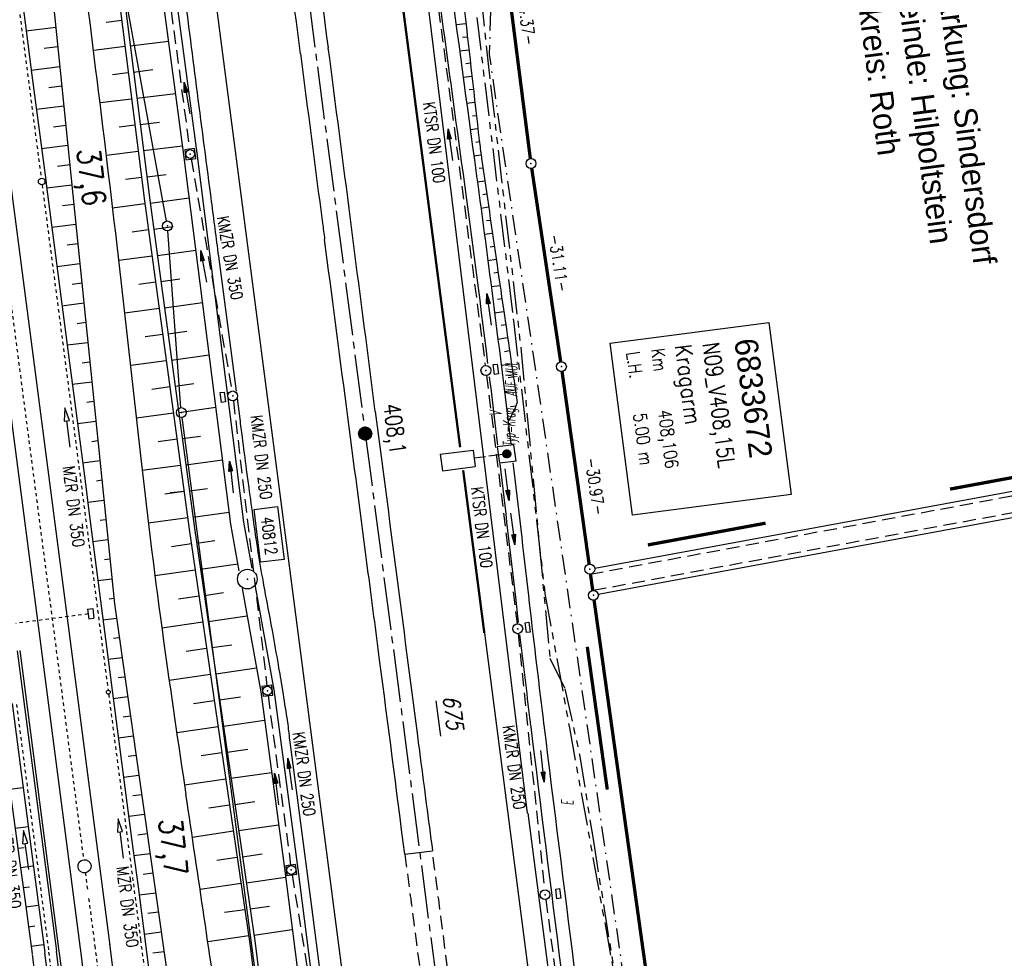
# Model space of a CAD drawing. Extents: x 446224 to 446791, y 446199 to 447379.
# Tile 76 of 113: x 446413 to 446562, y 447019 to 447162. Entities that reach past the tile are written whole.
import ezdxf
from ezdxf.enums import TextEntityAlignment as Align

# ---------------------------------------------------------------- set-up
doc = ezdxf.new("R2010")
doc.units = 0
doc.header["$LTSCALE"] = 2
doc.header["$MEASUREMENT"] = 0
for name, pattern in [('ACAD_ISO03W100', [0.5, 0.25, -0.25]), ('ACAD_ISO10W100W', [0.5, 0.25, -0.25]), ('ACHSE', [5.5, 4, -0.5, 0.5, -0.5]), ('AUSGEZOGEN', [0]), ('BAB-FM2', [2.6, 1.5, -0.5, 0.1, -0.5]), ('EINAUSFÄDELUNG', [3.5, 2.5, -1]), ('GEMARKBAB', [3.7, 2, -0.5, 0.1, -0.5, 0.1, -0.5]), ('GESTRICH-X2', [1.5, 1, -0.5]), ('PHANTOMX2', [5, 2.5, -0.5, 0.5, -0.5, 0.5, -0.5]), ('STRICHLINIEX2', [0.5, 0.25, -0.25])]:
    doc.linetypes.add(name, pattern=pattern)
doc.layers.get('0').update_dxf_attribs({"linetype": 'AUSGEZOGEN'})
for name, color, linetype in [('201-ABSTAND', 8, 'AUSGEZOGEN'), ('201-FLSTNR-BAB', 7, 'AUSGEZOGEN'), ('201-GEMARKGRZ', 7, 'GEMARKBAB'), ('201-GRENZL', 8, 'AUSGEZOGEN'), ('201-GRENZL-BAB', 7, 'AUSGEZOGEN'), ('201-GRENZP-BAB', 7, 'AUSGEZOGEN'), ('ACHSETOP', 250, 'ACHSE'), ('ANMERKUNG', 7, 'CONTINUOUS'), ('BAB_FM', 5, 'BAB-FM2'), ('BOESCHG', 250, 'AUSGEZOGEN'), ('BW-SCHRIFT', 250, 'AUSGEZOGEN'), ('DB-Bahnachse', 7, 'CONTINUOUS'), ('DB-Bestand', 8, 'CONTINUOUS'), ('DB-Böschungen', 15, 'CONTINUOUS'), ('DB-Gleisachse', 7, 'CONTINUOUS'), ('DB-Kabelanlagen', 15, 'CONTINUOUS'), ('DB-Tiefenentwässerung', 15, 'CONTINUOUS'), ('EINAUSF', 250, 'EINAUSFÄDELUNG'), ('FBRTOP', 250, 'AUSGEZOGEN'), ('HEKT_B', 250, 'CONTINUOUS'), ('KANAL', 7, 'GESTRICH-X2'), ('Lichtwellenleiter COLT', 46, 'PHANTOMX2'), ('Lichtwellenleiter GLH', 46, 'PHANTOMX2'), ('MS-UEBERFAHRT', 250, 'GESTRICH-X2'), ('MULDE', 250, 'AUSGEZOGEN'), ('PFEIL', 7, 'CONTINUOUS'), ('PFEILTOP', 200, 'AUSGEZOGEN'), ('PP', 7, 'AUSGEZOGEN'), ('SB', 1, 'CONTINUOUS'), ('SCHRIFT', 7, 'AUSGEZOGEN'), ('SCHSYMBOL', 200, 'AUSGEZOGEN'), ('TEXTO', 4, 'CONTINUOUS'), ('WEG', 250, 'GESTRICH-X2')]:
    doc.layers.add(name, color=color, linetype=linetype)
doc.styles.add('ROMANS', font='romans.shx', dxfattribs={"width": 0.8})
doc.styles.add('UNIR-H', font='unir_h.shx', dxfattribs={"width": 0.8})
doc.styles.add('UNIR-O', font='unir_o.shx', dxfattribs={"height": 2.5})

# ---------------------------------------------------------------- blocks, each defined once
blk = doc.blocks.new('*X15')
at = {"color": 0}
for p, q in [((212.23, 257.39), (213.24, 258.4)), ((212.24, 257.33), (213.31, 258.4)), ((212.24, 257.47), (213.17, 258.4)), ((212.24, 257.26), (213.37, 258.39)), ((212.24, 257.55), (213.09, 258.39)), ((212.25, 257.2), (213.43, 258.38)), ((212.26, 257.63), (213, 258.37)), ((212.27, 257.14), (213.49, 258.37)), ((212.28, 257.09), (213.55, 258.35)), ((212.29, 257.73), (212.9, 258.35)), ((212.3, 257.04), (213.6, 258.33)), ((212.32, 256.99), (213.65, 258.31)), ((212.34, 257.86), (212.78, 258.29)), ((212.35, 256.94), (213.69, 258.29)), ((212.37, 256.9), (213.74, 258.26)), ((212.4, 256.85), (213.78, 258.24)), ((212.43, 256.81), (213.83, 258.21)), ((212.46, 256.77), (213.86, 258.18)), ((212.49, 256.73), (213.9, 258.14)), ((212.53, 256.7), (213.94, 258.11)), ((212.56, 256.66), (213.97, 258.07)), ((212.6, 256.63), (214.01, 258.03)), ((212.64, 256.6), (214.04, 257.99)), ((212.68, 256.57), (214.07, 257.95)), ((212.73, 256.54), (214.09, 257.91)), ((212.77, 256.52), (214.12, 257.86)), ((212.82, 256.49), (214.14, 257.82)), ((212.87, 256.47), (214.16, 257.77)), ((212.92, 256.45), (214.18, 257.72)), ((212.97, 256.44), (214.2, 257.66)), ((213.03, 256.42), (214.21, 257.6)), ((213.09, 256.41), (214.22, 257.54)), ((213.16, 256.41), (214.23, 257.48)), ((213.22, 256.4), (214.23, 257.41)), ((213.3, 256.41), (214.23, 257.34)), ((213.38, 256.41), (214.22, 257.26)), ((213.46, 256.43), (214.2, 257.17)), ((213.56, 256.46), (214.18, 257.07)), ((213.69, 256.51), (214.12, 256.95))]:
    blk.add_line(p, q, dxfattribs=at)
blk = doc.blocks.new('SRMAST2')
at = {"color": 0}
blk.add_circle((0, 0), 0.999, dxfattribs=at)
blk.add_point((0, 0), dxfattribs=at)
blk.add_blockref('*X15', (-213.23, -257.4))
blk = doc.blocks.new('20')
blk.add_lwpolyline([(-0.75, -0.75), (0.75, -0.75), (0.75, 0.75), (-0.75, 0.75)], close=True)
blk.add_circle((0, 0), 0.676)
blk.add_point((0, 0))
blk = doc.blocks.new('GST')
at = {"color": 0}
blk.add_circle((0, 0), 0.75, dxfattribs=at)
blk.add_point((0, 0), dxfattribs=at)
blk = doc.blocks.new('17')
blk.add_lwpolyline([(-0.76, -1.22), (0.75, -1.22), (0.75, -1.8), (-0.76, -1.8)], close=True)
blk.add_blockref('GST', (0, 0))
blk = doc.blocks.new('13')
blk.add_lwpolyline([(0.76, 1.22), (-0.75, 1.22), (-0.75, 1.8), (0.76, 1.8)], close=True)
at = {"rotation": 180}
blk.add_blockref('GST', (0, 0), dxfattribs=at)
blk = doc.blocks.new('PP')
at = {"color": 0}
blk.add_circle((0, -0.01), 1.49, dxfattribs=at)
blk.add_point((0, 0), dxfattribs=at)
blk = doc.blocks.new('PFEIL2')
at = {"color": 0}
for p, q in [((0.88, 0), (-2.4, -0.01)), ((0.88, -0.27), (0.88, 0.28)), ((0.88, 0.28), (2.43, 0.01)), ((0.91, 0.27), (0.88, 0.26)), ((0.97, 0.26), (0.88, 0.25)), ((1.02, 0.25), (0.88, 0.23)), ((1.07, 0.24), (0.88, 0.21)), ((1.13, 0.23), (0.88, 0.19)), ((1.18, 0.22), (0.88, 0.17)), ((1.24, 0.21), (0.88, 0.15)), ((1.29, 0.21), (0.88, 0.14)), ((1.34, 0.2), (0.88, 0.12)), ((1.4, 0.19), (0.88, 0.1)), ((1.45, 0.18), (0.88, 0.08)), ((1.51, 0.17), (0.88, 0.06)), ((1.56, 0.16), (0.88, 0.04)), ((1.61, 0.15), (0.88, 0.02)), ((1.67, 0.14), (0.88, 0.01)), ((1.72, 0.13), (0.88, -0.01)), ((1.78, 0.12), (0.88, -0.03)), ((1.83, 0.11), (0.88, -0.05)), ((1.88, 0.1), (0.88, -0.07)), ((1.94, 0.09), (0.88, -0.09)), ((2.05, 0.08), (0.88, -0.12)), ((1.99, 0.08), (0.88, -0.11)), ((2.1, 0.07), (0.88, -0.14)), ((2.15, 0.06), (0.88, -0.16)), ((2.21, 0.05), (0.88, -0.18)), ((2.26, 0.04), (0.88, -0.2)), ((2.32, 0.03), (0.88, -0.22)), ((2.37, 0.02), (0.88, -0.23)), ((2.42, 0.01), (0.88, -0.25)), ((2.43, 0.01), (0.88, -0.27))]:
    blk.add_line(p, q, dxfattribs=at)

msp = doc.modelspace()

# ---------------------------------------------------------------- linework, layer by layer
at = {"layer": '201-FLSTNR-BAB'}
msp.add_line((446475.83, 447058.44), (446476.53, 447053.08), dxfattribs=at)
at = {"layer": '201-GEMARKGRZ', "const_width": 0.5, "flags": 128}
for points in [[(446553.73, 447090.49), (446573.93, 447094.22)], [(446507.94, 447082.03), (446525.78, 447085.33)], [(446498.76, 447066.6), (446501.79, 447044.97)]]:
    msp.add_lwpolyline(points, dxfattribs=at)
at = {"layer": '201-GRENZL'}
for p, q in [((446499.88, 447078.51), (446670.55, 447110.04)), ((446573.73, 447088.08), (446500.43, 447074.54))]:
    msp.add_line(p, q, dxfattribs=at)
at = {"layer": '201-GRENZL-BAB', "flags": 128}
for points in [[(446435, 447131.09), (446417.1, 447229.21)], [(446437.19, 447102.83), (446435.19, 447129.6)], [(446448.81, 447014.86), (446437.35, 447101.34)]]:
    msp.add_lwpolyline(points, dxfattribs=at)
at = {"layer": '201-GRENZL-BAB', "const_width": 0.5, "flags": 128}
for points in [[(446484.7, 447183.08), (446490.13, 447140.55)], [(446494.73, 447109.78), (446490.34, 447139.07)], [(446499.04, 447079.11), (446494.94, 447108.3)], [(446499.24, 447077.63), (446499.59, 447075.14)], [(446499.79, 447073.66), (446531.08, 446850.38)]]:
    msp.add_lwpolyline(points, dxfattribs=at)
at = {"layer": 'ACHSETOP'}
for p, q in [((446452.2, 447198.07), (446465.11, 447098.9)), ((446465.11, 447098.9), (446481.25, 446974.95))]:
    msp.add_line(p, q, dxfattribs=at)
at = {"layer": 'BAB_FM', "flags": 128}
msp.add_lwpolyline([(446480.79, 447302.55), (446478.15, 447289.43), (446476.49, 447271.89), (446476.53, 447247.9), (446484.51, 447175.57), (446483.9, 447156.33), (446485.1, 447147.91), (446492.37, 447098.44), (446506.72, 446999.46), (446514.63, 446950.07), (446522.15, 446900.63), (446529.74, 446851.2), (446535.6, 446801.53), (446540.64, 446745.55), (446545.8, 446702.01), (446555.7, 446623.64), (446560.33, 446603.07)], dxfattribs=at)
at = {"layer": 'BOESCHG'}
for p, q in [((446422.92, 447203.28), (446431.67, 447134.17)), ((446423.71, 447203.39), (446432.46, 447134.27)), ((446417.76, 447164.84), (446427.11, 447073.09)), ((446425.83, 447161.24), (446428.21, 447161.54)), ((446478.87, 447160.84), (446480.38, 447161.01)), ((446429.51, 447157.63), (446435.29, 447158.36)), ((446479.87, 447158.94), (446480.6, 447159.02)), ((446423.94, 447156.97), (446428.71, 447157.57)), ((446479.41, 447156.88), (446480.82, 447157.04)), ((446480.36, 447154.97), (446481.05, 447155.05)), ((446426.82, 447153.3), (446429.21, 447153.6)), ((446430.01, 447153.66), (446432.92, 447154.03)), ((446479.94, 447152.91), (446481.27, 447153.06)), ((446430.51, 447149.69), (446436.35, 447150.43)), ((446480.85, 447151), (446481.5, 447151.08)), ((446424.92, 447149.03), (446429.71, 447149.63)), ((446480.48, 447148.95), (446481.73, 447149.09)), ((446431.01, 447145.72), (446433.95, 447146.09)), ((446481.35, 447147.03), (446481.95, 447147.1)), ((446427.81, 447145.36), (446430.22, 447145.67)), ((446481.02, 447144.98), (446482.18, 447145.11)), ((446481.85, 447143.06), (446482.41, 447143.13)), ((446425.88, 447141.09), (446430.72, 447141.7)), ((446431.52, 447141.76), (446437.41, 447142.5)), ((446481.56, 447140.99), (446482.66, 447141.14)), ((446482.39, 447139.08), (446482.95, 447139.16)), ((446428.79, 447137.42), (446431.22, 447137.73)), ((446432.02, 447137.79), (446434.97, 447138.16)), ((446482.11, 447137.02), (446483.24, 447137.18)), ((446431.67, 447134.17), (446438.45, 447084.44)), ((446432.46, 447134.27), (446439.24, 447084.55)), ((446432.53, 447133.82), (446438.42, 447134.62)), ((446482.95, 447135.12), (446483.52, 447135.21)), ((446426.83, 447133.09), (446431.73, 447133.76)), ((446482.64, 447133.06), (446483.81, 447133.23)), ((446483.5, 447131.16), (446484.1, 447131.25)), ((446429.78, 447129.46), (446432.27, 447129.8)), ((446433.07, 447129.86), (446435.99, 447130.25)), ((446483.17, 447129.09), (446484.39, 447129.27)), ((446433.61, 447125.89), (446439.43, 447126.69)), ((446484.05, 447127.2), (446484.67, 447127.29)), ((446427.77, 447125.15), (446432.81, 447125.84)), ((446483.69, 447125.13), (446484.96, 447125.31)), ((446484.6, 447123.24), (446485.25, 447123.33)), ((446430.79, 447121.52), (446433.35, 447121.87)), ((446434.15, 447121.93), (446437.04, 447122.32)), ((446484.21, 447121.16), (446485.54, 447121.35)), ((446485.14, 447119.27), (446485.82, 447119.37)), ((446428.68, 447117.2), (446433.89, 447117.91)), ((446434.69, 447117.97), (446440.44, 447118.75)), ((446484.72, 447117.19), (446486.11, 447117.39)), ((446435.23, 447114), (446438.08, 447114.39)), ((446485.69, 447115.31), (446486.4, 447115.41)), ((446431.78, 447113.58), (446434.43, 447113.94)), ((446485.22, 447113.22), (446486.69, 447113.44)), ((446486.22, 447111.34), (446486.98, 447111.46)), ((446429.58, 447109.25), (446434.97, 447109.98)), ((446435.77, 447110.04), (446441.45, 447110.81)), ((446485.71, 447109.25), (446487.27, 447109.48)), ((446486.76, 447107.38), (446487.56, 447107.5)), ((446432.76, 447105.64), (446435.51, 447106.02)), ((446436.31, 447106.08), (446439.13, 447106.46)), ((446486.2, 447105.28), (446487.86, 447105.52)), ((446436.85, 447102.11), (446442.46, 447102.88)), ((446487.96, 447103.06), (446487.11, 447102.94)), ((446430.46, 447101.29), (446436.05, 447102.05)), ((446433.74, 447097.7), (446436.59, 447098.09)), ((446437.39, 447098.15), (446440.17, 447098.53)), ((446431.32, 447093.34), (446437.13, 447094.13)), ((446437.93, 447094.19), (446443.47, 447094.94)), ((446438.47, 447090.22), (446441.22, 447090.6)), ((446434.72, 447089.76), (446437.67, 447090.16)), ((446432.23, 447085.39), (446438.21, 447086.2)), ((446439.01, 447086.26), (446444.47, 447087)), ((446439.24, 447084.55), (446448.42, 447021.72)), ((446438.45, 447084.44), (446447.63, 447021.61)), ((446435.75, 447081.8), (446438.77, 447082.24)), ((446439.57, 447082.3), (446442.33, 447082.7)), ((446440.15, 447078.34), (446445.79, 447079.17)), ((446433.23, 447077.39), (446439.35, 447078.28)), ((446436.84, 447073.87), (446439.93, 447074.33)), ((446440.73, 447074.38), (446443.62, 447074.81)), ((446427.11, 447073.09), (446436.5, 447007.31)), ((446441.3, 447070.42), (446447.22, 447071.29)), ((446434.28, 447069.46), (446440.51, 447070.37)), ((446441.88, 447066.47), (446444.91, 447066.91)), ((446437.96, 447065.95), (446441.08, 447066.41)), ((446435.4, 447061.54), (446441.66, 447062.45)), ((446442.46, 447062.51), (446448.65, 447063.41)), ((446439.11, 447058.03), (446442.24, 447058.49)), ((446443.04, 447058.55), (446446.19, 447059.01)), ((446443.62, 447054.59), (446449.87, 447055.51)), ((446436.55, 447053.62), (446442.82, 447054.54)), ((446440.26, 447050.12), (446443.4, 447050.58)), ((446444.2, 447050.63), (446447.3, 447051.09)), ((446444.77, 447046.68), (446450.93, 447047.58)), ((446437.72, 447045.7), (446443.98, 447046.62)), ((446445.35, 447042.72), (446448.4, 447043.16)), ((446441.43, 447042.21), (446444.55, 447042.66)), ((446438.91, 447037.79), (446445.13, 447038.7)), ((446445.93, 447038.76), (446451.98, 447039.65)), ((446442.6, 447034.29), (446445.71, 447034.75)), ((446446.51, 447034.8), (446449.51, 447035.24)), ((446447.09, 447030.85), (446453.03, 447031.71)), ((446440.08, 447029.88), (446446.29, 447030.79)), ((446443.77, 447026.38), (446446.87, 447026.83)), ((446447.67, 447026.89), (446450.6, 447027.32)), ((446448.25, 447022.93), (446454.05, 447023.78)), ((446441.25, 447021.97), (446447.45, 447022.87)), ((446447.63, 447021.61), (446453.46, 446974.95)), ((446448.42, 447021.72), (446454.25, 446975.05))]:
    msp.add_line(p, q, dxfattribs=at)
msp.add_lwpolyline([(446480.17, 447162.89, 0.000901), (446482.39, 447143.32, 0.006832), (446482.72, 447140.75, 0.000544), (446482.75, 447140.55, 0.000007), (446485.09, 447124.4, 0.000282), (446486.2, 447116.8, 0.000162), (446488.15, 447103.54)], format="xyb", dxfattribs=at)
for centre, radius, start, end in [((435439.44, 445796.34), 11068.44, 7.038297, 7.325232), ((442677.21, 446689.93), 3775.73, 6.16078, 7.0383), ((446475.06, 447108.25), 13.91, 327.1928, 340.1947), ((447300.84, 447189.02), 874.76, 186.16078, 187.98394), ((448714.71, 447387.32), 2302.48, 187.98394, 188.56973), ((440597.53, 446164.1), 5906.35, 8.203987, 8.569733)]:
    msp.add_arc(centre, radius, start, end, dxfattribs=at)
at = {"layer": 'BW-SCHRIFT'}
msp.add_lwpolyline([(446526.26, 447115.74), (446529.66, 447089.67), (446505.62, 447086.54), (446502.22, 447112.6)], close=True, dxfattribs=at)
at = {"layer": 'DB-Bahnachse', "linetype": 'ACAD_ISO10W100W'}
msp.add_line((446424.12, 447021.3), (446425.22, 447012.91), dxfattribs=at)
for points in [[(446409.74, 447131.54), (446422.43, 447034.37)], [(446422.69, 447032.39), (446423.02, 447029.84)], [(446423.2, 447028.47), (446424.16, 447021.12)]]:
    msp.add_lwpolyline(points, dxfattribs=at)
at = {"layer": 'DB-Bahnachse', "linetype": 'Continuous'}
msp.add_ellipse((446422.58, 447033.35), major_axis=(0.991, 0.137), ratio=1, start_param=4.710953, end_param=10.994138, dxfattribs=at)
at = {"layer": 'DB-Bestand', "linetype": 'Continuous'}
for p, q in [((446483.05, 447115.93), (446483.05, 447115.93)), ((446484.74, 447100.86), (446484.74, 447100.86))]:
    msp.add_line(p, q, dxfattribs=at)
at = {"layer": 'DB-Böschungen', "linetype": 'Continuous'}
for p, q in [((446410.35, 447185.9), (446413.59, 447161.11)), ((446413.59, 447161.11), (446414.59, 447153.17)), ((446414.59, 447153.17), (446416.69, 447137.31)), ((446416.69, 447137.31), (446416.82, 447136.32)), ((446416.82, 447136.32), (446420.05, 447111.53)), ((446420.05, 447111.53), (446422.66, 447091.7)), ((446422.66, 447091.7), (446423.28, 447086.74)), ((446423.28, 447086.74), (446426.52, 447061.95)), ((446426.52, 447061.95), (446426.77, 447059.96)), ((446426.77, 447059.96), (446429.75, 447037.16)), ((446411.59, 447058), (446414.58, 447035.19)), ((446429.75, 447037.16), (446430.68, 447030.22)), ((446414.58, 447035.19), (446415.5, 447028.25)), ((446430.68, 447030.22), (446431.75, 447021.96)), ((446415.5, 447028.25), (446416.54, 447020.28)), ((446431.69, 447022.33), (446433, 447012.36)), ((446434.63, 447020.4), (446432.91, 447020.17)), ((446414.62, 447020), (446415.95, 447010.12)), ((446416.53, 447020.26), (446417.83, 447010.38))]:
    msp.add_line(p, q, dxfattribs=at)
for points in [[(446383.98, 447218.74), (446385.2, 447211.85), (446385.85, 447207.9), (446389.73, 447183.19), (446393.66, 447158.49), (446395.01, 447150.6), (446397.46, 447134.78), (446397.58, 447133.79), (446401.41, 447109.07), (446404.36, 447089.34), (446405.38, 447084.43), (446409.26, 447059.72), (446409.51, 447057.73), (446412.64, 447034.95), (446413.57, 447028.01), (446414.64, 447020.07)], [(446413.74, 447159.92), (446418.21, 447160.48)], [(446418.51, 447157.5), (446416.44, 447157.24)], [(446414.49, 447153.97), (446418.81, 447154.51)], [(446419.12, 447151.53), (446417.15, 447151.28)], [(446415.29, 447148.02), (446419.42, 447148.54)], [(446419.73, 447145.56), (446417.85, 447145.32)], [(446416.04, 447142.07), (446420.03, 447142.57)], [(446420.34, 447139.59), (446418.5, 447139.35)], [(446416.84, 447136.12), (446420.64, 447136.6)], [(446420.94, 447133.62), (446419.25, 447133.4)], [(446417.6, 447130.17), (446421.25, 447130.63)], [(446421.55, 447127.64), (446419.96, 447127.44)], [(446418.4, 447124.22), (446421.86, 447124.66)], [(446422.16, 447121.67), (446420.71, 447121.49)], [(446419.15, 447118.27), (446422.47, 447118.69)], [(446422.77, 447115.7), (446421.46, 447115.54)], [(446419.95, 447112.32), (446423.07, 447112.72)], [(446423.38, 447109.73), (446422.21, 447109.58)], [(446420.7, 447106.37), (446423.68, 447106.75)], [(446423.99, 447103.76), (446422.91, 447103.63)], [(446421.5, 447100.42), (446424.29, 447100.78)], [(446424.59, 447097.79), (446423.67, 447097.67)], [(446422.26, 447094.47), (446424.9, 447094.81)], [(446425.2, 447091.82), (446424.37, 447091.71)], [(446437.72, 447090.13), (446435.53, 447089.9)], [(446423.06, 447088.52), (446425.51, 447088.83)], [(446425.81, 447085.85), (446424.92, 447085.74)], [(446423.81, 447082.57), (446426.12, 447082.86)], [(446426.42, 447079.88), (446425.62, 447079.78)], [(446424.61, 447076.63), (446426.72, 447076.89)], [(446427.03, 447073.91), (446426.33, 447073.82)], [(446425.36, 447070.67), (446427.42, 447070.93)], [(446427.84, 447067.96), (446426.98, 447067.85)], [(446426.17, 447064.73), (446428.27, 447064.99)], [(446428.69, 447062.02), (446427.68, 447061.89)], [(446426.92, 447058.77), (446429.15, 447059.06)], [(446429.53, 447056.08), (446428.43, 447055.94)], [(446427.72, 447052.83), (446429.96, 447053.11)], [(446430.39, 447050.14), (446429.19, 447049.99)], [(446428.47, 447046.87), (446430.81, 447047.17)], [(446413.25, 447045.25), (446411.27, 447045)], [(446431.24, 447044.2), (446429.89, 447044.03)], [(446429.27, 447040.93), (446431.66, 447041.23)], [(446414.06, 447039.31), (446412.07, 447039.06)], [(446432.08, 447038.26), (446430.64, 447038.08)], [(446412.5, 447036.09), (446413.44, 447036.21)], [(446430.02, 447034.98), (446432.51, 447035.29)], [(446414.81, 447033.36), (446412.87, 447033.11)], [(446432.93, 447032.32), (446431.44, 447032.13)], [(446413.3, 447030.14), (446414.24, 447030.26)], [(446430.83, 447029.03), (446433.36, 447029.35)], [(446415.61, 447027.41), (446413.67, 447027.16)], [(446433.78, 447026.38), (446432.19, 447026.18)], [(446414.1, 447024.19), (446415.04, 447024.31)], [(446431.63, 447023.08), (446434.2, 447023.41)], [(446416.36, 447021.46), (446414.48, 447021.22)]]:
    msp.add_lwpolyline(points, dxfattribs=at)
at = {"layer": 'DB-Gleisachse', "linetype": 'Continuous'}
for p, q in [((446379.62, 447344.94), (446421.93, 447020.88)), ((446384.08, 447345.53), (446426.41, 447021.37)), ((446421.89, 447020.99), (446434.73, 446922.83)), ((446426.35, 447021.6), (446439.19, 446923.41))]:
    msp.add_line(p, q, dxfattribs=at)
at = {"layer": 'DB-Kabelanlagen', "linetype": 'STRICHLINIEX2'}
msp.add_line((446423.12, 447071.58), (446412.19, 447070.15), dxfattribs=at)
at = {"layer": 'DB-Kabelanlagen', "linetype": 'Continuous'}
for p, q in [((446423.02, 447072.3), (446423.81, 447072.4)), ((446423.02, 447072.3), (446423.21, 447070.86)), ((446423.81, 447072.4), (446424, 447070.96)), ((446423.21, 447070.86), (446424, 447070.96)), ((446412.36, 447065.99), (446418.31, 447020.48)), ((446412.76, 447066.05), (446418.7, 447020.52)), ((446418.27, 447020.52), (446431.11, 446922.36)), ((446418.67, 447020.57), (446431.51, 446922.41))]:
    msp.add_line(p, q, dxfattribs=at)
at = {"layer": 'DB-Tiefenentwässerung', "linetype": 'ACAD_ISO03W100'}
for p, q in [((446406.04, 447213.92), (446416.01, 447137.57)), ((446416.14, 447136.58), (446426.14, 447060.02)), ((446426.22, 447059.43), (446431.12, 447021.89)), ((446412.25, 447057.88), (446417.16, 447020.35)), ((446431.05, 447022.24), (446432.36, 447012.27)), ((446417.13, 447020.34), (446418.43, 447010.46))]:
    msp.add_line(p, q, dxfattribs=at)
at = {"layer": 'DB-Tiefenentwässerung', "linetype": 'Continuous'}
for points in [[(446420.42, 447096.85), (446419.88, 447100.82), (446420.28, 447100.87), (446419.61, 447102.8), (446419.48, 447100.76), (446419.88, 447100.82)], [(446428.49, 447034.59), (446427.96, 447038.55), (446428.35, 447038.61), (446427.69, 447040.53), (446427.56, 447038.5), (446427.96, 447038.55)], [(446414.13, 447032.85), (446413.6, 447036.81), (446413.99, 447036.87), (446413.33, 447038.79), (446413.2, 447036.76), (446413.6, 447036.81)]]:
    msp.add_lwpolyline(points, dxfattribs=at)
for centre, radius in [((446416.08, 447137.07), 0.5), ((446426.18, 447059.72), 0.3)]:
    msp.add_circle(centre, radius, dxfattribs=at)
at = {"layer": 'EINAUSF', "const_width": 0.35, "flags": 128}
for points in [[(446453.67, 447295.24), (446466.09, 447199.87), (446478.99, 447100.71), (446479.5, 447096.83)], [(446479.95, 447093.35), (446483.16, 447068.69)]]:
    msp.add_lwpolyline(points, dxfattribs=at)
at = {"layer": 'FBRTOP'}
for p, q in [((446438.32, 447196.26), (446451.23, 447097.1)), ((446451.23, 447097.1), (446467.36, 446973.14)), ((446483.16, 447068.69), (446495.13, 446976.76)), ((446471.1, 447035.19), (446475.29, 447035.71))]:
    msp.add_line(p, q, dxfattribs=at)
for points in [[(446439.68, 447150.52, -0.000431), (446438.66, 447158.43, 0.000203), (446436.52, 447175.2, 0.00008), (446433.68, 447197.23, 0.000651), (446433.33, 447199.93, 0.000033), (446432.79, 447204.09, 0.000007), (446430.1, 447224.53), (446426.86, 447249.12, 0.00007), (446426.46, 447252.12, 0.000023), (446425.26, 447261.22)], [(446445.59, 447105.31), (446442.91, 447125.78, -0.000131), (446441.83, 447134.04, -0.000066), (446439.68, 447150.52)], [(446453.77, 447051.82, 0.003789), (446453.46, 447054.52, 0.007816), (446453.27, 447055.83, 0.000131), (446452.63, 447059.94, 0.002071), (446452.59, 447060.2, 0.001748), (446451.96, 447063.9, 0.001312), (446451.09, 447068.83, 0.004242), (446450.37, 447072.69, -0.004418), (446449.68, 447076.39, -0.00463), (446448.86, 447081.25, -0.00484), (446448.17, 447085.91, -0.000723), (446447.51, 447090.72, -0.001281), (446447.14, 447093.44, -0.000063), (446446.5, 447098.36, 0.000114), (446446.14, 447101.11), (446445.74, 447104.21, -0.000131)]]:
    msp.add_lwpolyline(points, format="xyb", dxfattribs=at)
at = {"layer": 'FBRTOP', "flags": 128}
for points in [[(446469.89, 447202.25), (446489.67, 447041.41)], [(446499.34, 446706.44), (446495.92, 446730.81), (446492.49, 446755.46), (446489.22, 446780.18), (446485.99, 446804.89), (446482.75, 446829.62), (446479.53, 446854.37), (446476.32, 446879.03), (446473.06, 446903.8), (446469.86, 446928.47), (446466.65, 446953.23), (446463.45, 446977.73), (446460.22, 447002.45), (446457, 447027.2), (446453.77, 447051.82)]]:
    msp.add_lwpolyline(points, dxfattribs=at)
at = {"layer": 'FBRTOP'}
msp.add_lwpolyline([(446489.74, 447041.42), (446498.1, 446977.14), (446504.56, 446927.56), (446514.24, 446853.19), (446517.47, 446828.4), (446519.55, 446812.43), (446520.7, 446803.63), (446523.97, 446778.88), (446527.31, 446754.15), (446530.7, 446729.42), (446534.17, 446704.7), (446534.82, 446700.08), (446537.67, 446679.96), (446541.18, 446655.21), (446544.69, 446630.46), (446548.2, 446605.7), (446551.32, 446583.69)], dxfattribs=at)
for centre, radius, start, end in [((491565.63, 453017.96), 45485.3, 187.368816, 187.40296), ((406894.72, 442028.82), 39891.5, 7.385193, 7.422376), ((503155.53, 454511.28), 57175.26, 187.390813, 187.416756), ((477585.44, 451201.52), 31387.61, 187.40296, 187.450693), ((399268.07, 440966.21), 47595.77, 7.411087, 7.442565), ((448894.86, 447447.91), 2456.78, 187.41676, 187.47436), ((-591723.83, 310921.58), 1047079.63, 7.47156962, 7.47435988), ((436349.54, 445789.55), 10201.91, 7.392939, 7.411087), ((2786825.94, 750768.57), 2359977.73, 187.39293869, 187.39413194), ((437851.51, 445948.05), 8687.83, 7.38423, 7.47157), ((403163.35, 441452.55), 43666.09, 7.345272, 7.38423), ((451183.45, 447664.82), 4749.98, 187.39413, 187.43828), ((518437.39, 456445.28), 72574.67, 187.4382821, 187.4495772)]:
    msp.add_arc(centre, radius, start, end, dxfattribs=at)
at = {"layer": 'KANAL'}
for p, q in [((446431.34, 447195.62), (446438.5, 447141.97)), ((446474.28, 447178.03), (446483.31, 447109.19)), ((446438.72, 447140.5), (446444.91, 447105.34)), ((446483.5, 447107.69), (446488.13, 447070.09)), ((446445.13, 447103.84), (446450.22, 447060.69)), ((446488.28, 447068.59), (446492.28, 447029.78)), ((446450.38, 447059.19), (446453.81, 447033.53)), ((446454.03, 447032.06), (446461.78, 446984.44)), ((446492.47, 447028.31), (446499, 446979.16))]:
    msp.add_line(p, q, dxfattribs=at)
at = {"layer": 'Lichtwellenleiter COLT'}
for p, q in [((446478.42, 447191.72), (446487.63, 447115.57)), ((446487.63, 447115.57), (446492.34, 447074.66)), ((446492.34, 447074.66), (446496.05, 447054.34)), ((446496.05, 447054.34), (446503.54, 447012.99))]:
    msp.add_line(p, q, dxfattribs=at)
at = {"layer": 'Lichtwellenleiter GLH'}
for p, q in [((446477.49, 447215.3), (446483.44, 447157.61)), ((446483.44, 447157.61), (446484.11, 447151.75)), ((446484.11, 447151.75), (446488.68, 447111.94)), ((446488.68, 447111.94), (446493.1, 447064.87)), ((446493.1, 447064.87), (446495.37, 447060.22)), ((446495.37, 447060.22), (446497.58, 447050.28)), ((446497.58, 447050.28), (446499.63, 447037.46)), ((446499.63, 447037.46), (446503.54, 447012.99))]:
    msp.add_line(p, q, dxfattribs=at)
at = {"layer": 'MS-UEBERFAHRT', "flags": 128}
for points in [[(446492.68, 446901.87, 0.000014), (446491.96, 446907.42, 0.000123), (446491.88, 446908.06, 0.00001), (446486.21, 446951.44, -0.000105), (446485.7, 446955.36), (446479.62, 447002.2, -0.000148), (446478.34, 447012.07, -0.000062), (446475.29, 447035.71)], [(446471.1, 447035.19, -0.000104), (446472, 447028.45, -0.000808), (446472.11, 447027.59, -0.000034), (446477.84, 446983.49, 0.000191), (446478.85, 446975.7, 0.000074), (446479.33, 446972.02, -0.000007), (446484.69, 446931.05, -0.000393), (446485.79, 446922.56, -0.000157), (446488.53, 446901.35)]]:
    msp.add_lwpolyline(points, format="xyb", dxfattribs=at)
at = {"layer": 'MULDE'}
for p, q in [((446430.24, 447196.24), (446437.59, 447141.1)), ((446437.59, 447141.1), (446444.71, 447085.16)), ((446444.71, 447085.16), (446445.98, 447078.13))]:
    msp.add_line(p, q, dxfattribs=at)
for points in [[(446487.4, 447339.93, 0.020546), (446483.8, 447336.83, 0.042267), (446482.34, 447335.2, 0.028906), (446476.69, 447326.8, 0.04019), (446473.53, 447320.31, 0.030803), (446470.37, 447310.5, 0.03175), (446468.52, 447300.68, 0.014702), (446467.18, 447286.44, 0.019094), (446466.9, 447275.47, 0.007209), (446467.33, 447259.42, 0.013935), (446467.89, 447251.18, 0.004253), (446469.99, 447231.36, 0.002937), (446473.44, 447202.69, 0.002744), (446481.65, 447140.38, -0.004316), (446486.75, 447100.72, -0.000155), (446487.16, 447097.3, 0.001684)], [(446474.6, 447177.9, 0.001664), (446479.67, 447140.11, -0.003332), (446483.66, 447109.52, -0.001193)], [(446483.91, 447107.52, -0.000766), (446484.76, 447100.48, -0.000152), (446485.16, 447097.13, 0.001684)], [(446485.5, 447094.3, -0.000913), (446487.86, 447074.14, 0.000347), (446488.3, 447070.29, 0.000718)], [(446487.49, 447094.49, -0.000911), (446489.84, 447074.37, 0.001684), (446492.05, 447055.71, 0.000718), (446492.17, 447054.72, 0.00001), (446501.29, 446981.68, 0.001378), (446504.28, 446958.2, 0.00068), (446510.55, 446910.61, 0.00068)], [(446488.51, 447068.46, 0.001172), (446490.07, 447055.47, 0.000718), (446490.19, 447054.47, 0.00001), (446499.3, 446981.44, 0.00012), (446499.56, 446979.39, 0.00068)]]:
    msp.add_lwpolyline(points, format="xyb", dxfattribs=at)
for points in [[(446423.19, 447266.66), (446429.68, 447218.06), (446432.23, 447196.49), (446439.58, 447141.36), (446446.69, 447085.46), (446447.94, 447078.52)], [(446448.45, 447075.74), (446451.28, 447060.09), (446454.89, 447032.93), (446461.12, 446984.19)], [(446446.47, 447075.45), (446449.3, 447059.78), (446452.91, 447032.67), (446477.68, 446838.75), (446479.07, 446830.65), (446487.42, 446766.17), (446496.31, 446700.9), (446505.63, 446634.92), (446506.12, 446631.19)]]:
    msp.add_lwpolyline(points, dxfattribs=at)
at = {"layer": 'PP', "flags": 128}
msp.add_lwpolyline([(446448.27, 447087.39), (446451.84, 447087.83), (446452.81, 447079.85), (446449.24, 447079.42)], close=True, dxfattribs=at)
at = {"layer": 'SB'}
for p, q in [((446487.64, 447097.21), (446485.17, 447096.89)), ((446485.49, 447094.41), (446485.17, 447096.89)), ((446487.97, 447094.73), (446487.64, 447097.21)), ((446476.49, 447095.76), (446481.45, 447096.41)), ((446476.49, 447095.76), (446476.81, 447093.28)), ((446481.45, 447096.41), (446481.77, 447093.93)), ((446483.34, 447095.39), (446481.61, 447095.17)), ((446485.97, 447095.74), (446483.84, 447095.46)), ((446486.8, 447095.26), (446485.97, 447095.9)), ((446486.74, 447095.24), (446485.97, 447095.84)), ((446486.68, 447095.22), (446485.97, 447095.77)), ((446486.85, 447095.28), (446485.98, 447095.95)), ((446486.61, 447095.21), (446485.98, 447095.7)), ((446486.9, 447095.31), (446486, 447096)), ((446486.53, 447095.21), (446486, 447095.63)), ((446486.94, 447095.34), (446486.02, 447096.05)), ((446486.98, 447095.38), (446486.04, 447096.1)), ((446486.43, 447095.23), (446486.04, 447095.53)), ((446487.01, 447095.41), (446486.06, 447096.14)), ((446487.04, 447095.45), (446486.09, 447096.18)), ((446487.07, 447095.49), (446486.13, 447096.22)), ((446486.26, 447095.3), (446486.15, 447095.38)), ((446487.1, 447095.53), (446486.16, 447096.26)), ((446487.12, 447095.58), (446486.2, 447096.29)), ((446487.14, 447095.63), (446486.24, 447096.32)), ((446487.15, 447095.68), (446486.29, 447096.35)), ((446487.16, 447095.74), (446486.34, 447096.37)), ((446487.17, 447095.8), (446486.4, 447096.39)), ((446487.16, 447095.86), (446486.46, 447096.4)), ((446487.15, 447095.93), (446486.53, 447096.41)), ((446487.13, 447096.01), (446486.62, 447096.41)), ((446487.09, 447096.11), (446486.72, 447096.39)), ((446476.81, 447093.28), (446481.77, 447093.93)), ((446487.97, 447094.73), (446485.49, 447094.41))]:
    msp.add_line(p, q, dxfattribs=at)
msp.add_circle((446486.57, 447095.81), 0.6, dxfattribs=at)
at = {"layer": 'SCHSYMBOL'}
msp.add_lwpolyline([(446494.16, 447028.42), (446493.97, 447029.91), (446494.54, 447029.99), (446494.74, 447028.5)], close=True, dxfattribs=at)
at = {"layer": 'WEG'}
for p, q in [((446499.19, 447077.61), (446625.99, 447101.13)), ((446499.64, 447075.16), (446626.44, 447098.67))]:
    msp.add_line(p, q, dxfattribs=at)

# ---------------------------------------------------------------- block references
at = {"layer": '201-GRENZP-BAB', "rotation": 277.4163262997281}
for p in [(446490.23, 447139.81), (446435.13, 447130.35), (446494.84, 447109.04), (446437.25, 447102.08), (446499.14, 447078.37), (446499.69, 447074.4)]:
    msp.add_blockref('GST', p, dxfattribs=at)
at = {"layer": 'HEKT_B'}
msp.add_blockref('SRMAST2', (446465.11, 447098.9), dxfattribs=at)
at = {"layer": 'PFEIL'}
for p, rotation in [((446477.99, 447142.66), 97.46939999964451), ((446440.61, 447124.22), 99.98000000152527), ((446444.83, 447092.33), 96.71669999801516), ((446487.5, 447084.48), 277.0199999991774), ((446491.96, 447048.5), 275.8716000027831), ((446453.71, 447047.31), 97.57960000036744)]:
    msp.add_blockref('PFEIL2', p, dxfattribs=dict(at, rotation=rotation))
at = {"layer": 'PFEILTOP'}
for p, rotation in [((446438.1, 447149.72), 99.58733496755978), ((446483.87, 447117.71), 97.52843598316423), ((446486.61, 447091.18), 276.5867014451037), ((446451.68, 447045.03), 96.71335739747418)]:
    msp.add_blockref('PFEIL2', p, dxfattribs=dict(at, rotation=rotation))
at = {"layer": 'PP'}
msp.add_blockref('PP', (446447.25, 447076.87), dxfattribs=at)
at = {"layer": 'SCHSYMBOL'}
for name, p, rotation in [('20', (446438.59, 447141.23), 277.4164), ('13', (446483.4, 447108.45), 277.4164), ('17', (446445.03, 447104.6), 277.4164), ('13', (446488.22, 447069.34), 277.4164), ('20', (446450.29, 447059.94), 277.4164), ('20', (446453.9, 447032.8), 277.4164), ('GST', (446492.36, 447029.05), 97.41640000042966)]:
    msp.add_blockref(name, p, dxfattribs=dict(at, rotation=rotation))

# ---------------------------------------------------------------- texts
at = {"layer": '201-ABSTAND', "char_height": 1.8, "attachment_point": 5, "style": 'ROMANS'}
for s, insert, rotation in [('-44.37-', (446489.49, 447162.08), 277.2769), ('-31.11-', (446494.45, 447124.71), 278.5213), ('-30.97-', (446499.95, 447090.89), 277.9806)]:
    msp.add_mtext(s, dxfattribs=dict(at, insert=insert, rotation=rotation))
at = {"layer": '201-FLSTNR-BAB', "style": 'ROMANS', "oblique": 15, "width": 0.8}
msp.add_text('675', height=2.5, rotation=277.4163, dxfattribs=at).set_placement((446476.87, 447059.09))
at = {"layer": 'ANMERKUNG', "style": 'ROMANS', "oblique": 7, "width": 0.5}
for s, p in [('AUF_MUL', (446488.15, 447104.54)), ('V', (446485.76, 447101.6)), ('Typ=Krag', (446487.81, 447096.97)), ('E', (446496.64, 447042.61))]:
    msp.add_text(s, height=1.8, rotation=90, dxfattribs=at).set_placement(p)
at = {"layer": 'BW-SCHRIFT', "style": 'UNIR-O'}
msp.add_text('6833672', height=3.5, rotation=277.4331, dxfattribs=at).set_placement((446521.03, 447113.08))
at = {"layer": 'BW-SCHRIFT', "style": 'ROMANS'}
for s, height, width, p in [('Km', 2, 0.8, (446508.44, 447111.66)), ('Kragarm', 2.5, 0.85, (446512.04, 447112.24)), ('N09_V408,15L', 2.5, 0.8, (446516.24, 447112.55)), ('L.H.', 2, 0.8, (446504.68, 447111.17)), ('5.00 m', 2, 0.8, (446505.73, 447101.86)), ('408,106', 2, 0.8, (446509.49, 447102.35))]:
    msp.add_text(s, height=height, rotation=277.4331, dxfattribs=dict(at, width=width)).set_placement(p)
at = {"layer": 'DB-Bahnachse', "linetype": 'Continuous', "style": 'ROMANS', "width": 0.8337}
for s, p in [('37,6', (446421.41, 447141.92)), ('37,7', (446433.8, 447040.45))]:
    msp.add_text(s, height=3.5, rotation=276.3016, dxfattribs=at).set_placement(p)
at = {"layer": 'DB-Tiefenentwässerung', "linetype": 'Continuous', "style": 'ROMANS', "width": 0.8}
for p in [(446419.27, 447093.86), (446409.65, 447039.11), (446427.42, 447033.23)]:
    msp.add_text('MZR DN 350', height=1.8, rotation=277.3, dxfattribs=at).set_placement(p)
at = {"layer": 'HEKT_B', "style": 'ROMANS', "width": 0.8}
msp.add_text('408,1', height=2.5, rotation=277.4164, dxfattribs=at).set_placement((446467.88, 447103.28))
at = {"layer": 'PP', "style": 'ROMANS', "width": 0.75}
msp.add_text('40812', height=1.8, rotation=276.9281, dxfattribs=at).set_placement((446450.02, 447080.42), align=Align.RIGHT)
at = {"layer": 'SCHRIFT', "style": 'UNIR-H'}
for s, p in [('Gemeinde: Hilpoltstein', (446544.66, 447174.13)), ('Gemarkung: Sindersdorf', (446550.73, 447174.92)), ('Landkreis: Roth', (446538.58, 447173.34))]:
    msp.add_text(s, height=3.5, rotation=277.4163, dxfattribs=at).set_placement(p)
at = {"layer": 'TEXTO', "style": 'ROMANS', "width": 0.75}
for s, rotation, p in [('KTSR DN 100', 277.4694, (446474.67, 447142.87)), ('KMZR DN 350', 279.98, (446443.74, 447125.37)), ('KMZR DN 250', 276.7167, (446448.48, 447095.22)), ('KTSR DN 100', 277.02, (446481.9, 447084.59)), ('KMZR DN 250', 277.5961, (446486.78, 447048.22)), ('KMZR DN 250', 277.5796, (446454.96, 447047.21))]:
    msp.add_text(s, height=1.8, rotation=rotation, dxfattribs=at).set_placement(p, align=Align.CENTER)

doc.saveas('drawing.dxf')
